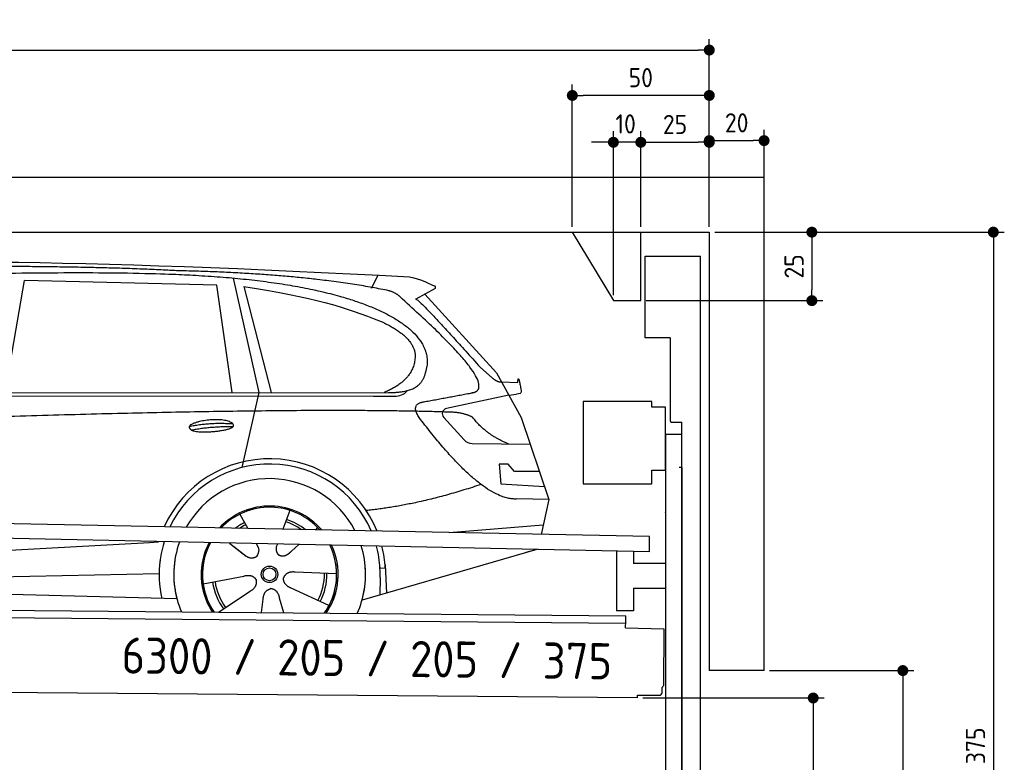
# Model space of a CAD drawing. Header units: millimetres. Extents: x -411 to 6777, y 0 to 6777.
# Tile 6 of 6: x 3183 to 6777, y 4065 to 6777. Entities that reach past the tile are written whole.
import ezdxf

# ---------------------------------------------------------------- set-up
doc = ezdxf.new("R2010")
doc.units = ezdxf.units.MM
doc.layers.add('4', color=3, linetype='Continuous')
for name, color, linetype, lineweight in [('car', 10, 'Continuous', 25), ('Freiraum', 7, 'Continuous', 25), ('Gebäude', 7, 'Continuous', 25), ('Logo', 7, 'Continuous', 25), ('Plattform', 7, 'Continuous', 25), ('Ständer vorne', 7, 'Continuous', 25), ('Tor', 200, 'Continuous', 25)]:
    doc.layers.add(name, color=color, linetype=linetype, lineweight=lineweight)
doc.styles.get("Standard").update_dxf_attribs({"font": 'ISOCP.SHX'})
doc.dimstyles.new('GEN-ISO', dxfattribs={"dimscale": 20, "dimtxt": 3.5, "dimasz": 2, "dimexe": 2, "dimexo": 1, "dimgap": 1.5, "dimtad": 1, "dimdec": 1, "dimlfac": 0.1, "dimdsep": 46, "dimtxsty": 'STANDARD', "dimblk": 'PUNKT', "dimcen": 2, "dimclrd": 256, "dimclre": 256, "dimclrt": 2, "dimadec": 0, "dimazin": 0, "dimtp": 0.1, "dimtm": 0.1, "dimtfac": 0.71, "dimtdec": 1, "dimtmove": 2, "dimatfit": 3, "dimldrblk": 'PUNKT', "dimfxl": 2, "dimtolj": 1, "dimarcsym": 0})

# ---------------------------------------------------------------- blocks, each defined once
blk = doc.blocks.new('PUNKT')
at = {"layer": '4', "color": 0, "linetype": 'ByBlock'}
blk.add_line((-0.5, 0), (-1, 0), dxfattribs=at)
at = {"layer": '4', "color": 0, "linetype": 'ByBlock', "const_width": 0.5}
blk.add_lwpolyline([(-0.25, 0, 1), (0.25, 0, 1)], format="xyb", close=True, dxfattribs=at)
blk = doc.blocks.new('*D39')
at = {"layer": '4', "lineweight": -2, "transparency": 16777216}
for p, q in [((5720, 6000.9), (6776.9, 6000.9)), ((6736.9, 5960.9), (6736.9, 2290)), ((6195.4, 2250), (6776.9, 2250))]:
    blk.add_line(p, q, dxfattribs=at)
at = {"layer": 'Defpoints', "color": 0, "transparency": 16777216}
for p in [(5700, 6000.9), (6175.4, 2250), (6736.9, 2250)]:
    blk.add_point(p, dxfattribs=at)
at = {"layer": '4', "lineweight": -2, "transparency": 16777216, "xscale": 40, "yscale": 40, "zscale": 40}
for p, rotation in [((6736.9, 6000.9), 90), ((6736.9, 2250), 270)]:
    blk.add_blockref('PUNKT', p, dxfattribs=dict(at, rotation=rotation))
at = {"layer": '4', "color": 2, "transparency": 16777216, "insert": (6671.9, 4125.4), "char_height": 70, "attachment_point": 5, "rotation": 90}
blk.add_mtext('375', dxfattribs=at)
blk = doc.blocks.new('*D41')
at = {"layer": '4', "lineweight": -2, "transparency": 16777216}
for p, q in [((5920, 4400), (6446.5, 4400)), ((6406.5, 4360), (6406.5, 2290)), ((6295.4, 2250), (6446.5, 2250))]:
    blk.add_line(p, q, dxfattribs=at)
at = {"layer": 'Defpoints', "color": 0, "transparency": 16777216}
for p in [(5900, 4400), (6275.4, 2250), (6406.5, 2250)]:
    blk.add_point(p, dxfattribs=at)
at = {"layer": '4', "lineweight": -2, "transparency": 16777216, "xscale": 40, "yscale": 40, "zscale": 40}
for p, rotation in [((6406.5, 4400), 90), ((6406.5, 2250), 270)]:
    blk.add_blockref('PUNKT', p, dxfattribs=dict(at, rotation=rotation))
at = {"layer": '4', "color": 2, "transparency": 16777216, "insert": (6341.5, 3325), "char_height": 70, "attachment_point": 5, "rotation": 90}
blk.add_mtext('H2', dxfattribs=at)
blk = doc.blocks.new('*D42')
at = {"layer": '4', "lineweight": -2, "transparency": 16777216}
for p, q in [((200, 6020.9), (200, 6705.8)), ((5700, 6170.9), (5700, 6705.8)), ((240, 6665.8), (5660, 6665.8))]:
    blk.add_line(p, q, dxfattribs=at)
at = {"layer": 'Defpoints', "color": 0, "transparency": 16777216}
for p in [(5700, 6665.8), (5700, 6150.9), (200, 6000.9)]:
    blk.add_point(p, dxfattribs=at)
at = {"layer": '4', "lineweight": -2, "transparency": 16777216, "xscale": 40, "yscale": 40, "zscale": 40, "rotation": 180}
blk.add_blockref('PUNKT', (200, 6665.8), dxfattribs=at)
at = {"layer": '4', "lineweight": -2, "transparency": 16777216, "xscale": 40, "yscale": 40, "zscale": 40}
blk.add_blockref('PUNKT', (5700, 6665.8), dxfattribs=at)
at = {"layer": '4', "color": 2, "transparency": 16777216, "insert": (2950, 6730.8), "char_height": 70, "attachment_point": 5}
blk.add_mtext('550', dxfattribs=at)
blk = doc.blocks.new('*D43')
at = {"layer": '4', "lineweight": -2, "transparency": 16777216}
for p, q in [((5457.5, 4300), (6119.3, 4300)), ((6079.3, 4260), (6079.3, 2290)), ((6099.3, 2250), (6119.3, 2250))]:
    blk.add_line(p, q, dxfattribs=at)
at = {"layer": 'Defpoints', "color": 0, "transparency": 16777216}
for p in [(5437.5, 4300), (6079.3, 2250), (6079.3, 2250)]:
    blk.add_point(p, dxfattribs=at)
at = {"layer": '4', "lineweight": -2, "transparency": 16777216, "xscale": 40, "yscale": 40, "zscale": 40}
for p, rotation in [((6079.3, 4300), 90), ((6079.3, 2250), 270)]:
    blk.add_blockref('PUNKT', p, dxfattribs=dict(at, rotation=rotation))
at = {"layer": '4', "color": 2, "transparency": 16777216, "insert": (6004.7, 3159.2), "char_height": 70, "attachment_point": 5, "rotation": 90}
blk.add_mtext('205', dxfattribs=at)
blk = doc.blocks.new('*D44')
at = {"layer": '4', "lineweight": -2, "transparency": 16777216}
for p, q in [((5450, 6020.9), (5450, 6369.1)), ((5700, 6020.9), (5700, 6369.1)), ((5490, 6329.1), (5660, 6329.1))]:
    blk.add_line(p, q, dxfattribs=at)
at = {"layer": 'Defpoints', "color": 0, "transparency": 16777216}
for p in [(5700, 6329.1), (5450, 6000.9), (5700, 6000.9)]:
    blk.add_point(p, dxfattribs=at)
at = {"layer": '4', "lineweight": -2, "transparency": 16777216, "xscale": 40, "yscale": 40, "zscale": 40, "rotation": 180}
blk.add_blockref('PUNKT', (5450, 6329.1), dxfattribs=at)
at = {"layer": '4', "lineweight": -2, "transparency": 16777216, "xscale": 40, "yscale": 40, "zscale": 40}
blk.add_blockref('PUNKT', (5700, 6329.1), dxfattribs=at)
at = {"layer": '4', "color": 2, "transparency": 16777216, "insert": (5575, 6394.2), "char_height": 70, "attachment_point": 5}
blk.add_mtext('25', dxfattribs=at)
blk = doc.blocks.new('*D45')
at = {"layer": '4', "lineweight": -2, "transparency": 16777216}
for p, q in [((5200, 6020.9), (5200, 6540.1)), ((5700, 6020.9), (5700, 6540.1)), ((5660, 6500.1), (5240, 6500.1))]:
    blk.add_line(p, q, dxfattribs=at)
at = {"layer": 'Defpoints', "color": 0, "transparency": 16777216}
for p in [(5200, 6500.1), (5200, 6000.9), (5700, 6000.9)]:
    blk.add_point(p, dxfattribs=at)
at = {"layer": '4', "lineweight": -2, "transparency": 16777216, "xscale": 40, "yscale": 40, "zscale": 40, "rotation": 180}
blk.add_blockref('PUNKT', (5200, 6500.1), dxfattribs=at)
at = {"layer": '4', "lineweight": -2, "transparency": 16777216, "xscale": 40, "yscale": 40, "zscale": 40}
blk.add_blockref('PUNKT', (5700, 6500.1), dxfattribs=at)
at = {"layer": '4', "color": 2, "transparency": 16777216, "insert": (5450, 6565.1), "char_height": 70, "attachment_point": 5}
blk.add_mtext('50', dxfattribs=at)
blk = doc.blocks.new('*D46')
at = {"layer": '4', "lineweight": -2, "transparency": 16777216}
for p, q in [((5720, 6000.9), (6114.4, 6000.9)), ((6074.4, 5960.9), (6074.4, 5790.9)), ((5470, 5750.9), (6114.4, 5750.9))]:
    blk.add_line(p, q, dxfattribs=at)
at = {"layer": 'Defpoints', "color": 0, "transparency": 16777216}
for p in [(5700, 6000.9), (5450, 5750.9), (6074.4, 5750.9)]:
    blk.add_point(p, dxfattribs=at)
at = {"layer": '4', "lineweight": -2, "transparency": 16777216, "xscale": 40, "yscale": 40, "zscale": 40}
for p, rotation in [((6074.4, 6000.9), 90), ((6074.4, 5750.9), 270)]:
    blk.add_blockref('PUNKT', p, dxfattribs=dict(at, rotation=rotation))
at = {"layer": '4', "color": 2, "transparency": 16777216, "insert": (6009.4, 5875.9), "char_height": 70, "attachment_point": 5, "rotation": 90}
blk.add_mtext('25', dxfattribs=at)
blk = doc.blocks.new('*D47')
at = {"layer": '4', "lineweight": -2, "transparency": 16777216}
for p, q in [((5350, 5770.9), (5350, 6369.1)), ((5450, 6020.9), (5450, 6369.1)), ((5310, 6329.1), (5270, 6329.1)), ((5450, 6329.1), (5350, 6329.1)), ((5490, 6329.1), (5530, 6329.1))]:
    blk.add_line(p, q, dxfattribs=at)
at = {"layer": 'Defpoints', "color": 0, "transparency": 16777216}
for p in [(5350, 6329.1), (5450, 6000.9), (5350, 5750.9)]:
    blk.add_point(p, dxfattribs=at)
at = {"layer": '4', "lineweight": -2, "transparency": 16777216, "xscale": 40, "yscale": 40, "zscale": 40}
blk.add_blockref('PUNKT', (5350, 6329.1), dxfattribs=at)
at = {"layer": '4', "lineweight": -2, "transparency": 16777216, "xscale": 40, "yscale": 40, "zscale": 40, "rotation": 180}
blk.add_blockref('PUNKT', (5450, 6329.1), dxfattribs=at)
at = {"layer": '4', "color": 2, "transparency": 16777216, "insert": (5394.7, 6396.1), "char_height": 70, "attachment_point": 5}
blk.add_mtext('10', dxfattribs=at)
blk = doc.blocks.new('Car')
at = {"layer": 'car'}
for p, q in [((3908.8, 5869.4), (4005.5, 5452.1)), ((4414.1, 5836.7), (4437.9, 5884.2)), ((3080, 5443.1), (3147, 5852.9)), ((3848.7, 5843), (3147, 5852.9)), ((3908.3, 5451.1), (3848.7, 5843)), ((3948.3, 5838.8), (4051.4, 5452.5)), ((4645.6, 5838.1), (4575.6, 5798.9)), ((4608.8, 5817.5), (4873.2, 5531.6)), ((4812.8, 5552.6), (4858.4, 5512.8)), ((4873.2, 5531.6), (4963.8, 5369.4)), ((4891, 5499.6), (4951.2, 5497.5)), ((1781.2, 5421.7), (4424.4, 5442.7)), ((1828.1, 5431), (4479.9, 5456.7)), ((4005.5, 5452.1), (3947.1, 5177.8)), ((4424.4, 5442.7), (4507.3, 5444.1)), ((4918.5, 5450.5), (4692.1, 5400.6)), ((4918.5, 5450.5), (4946.2, 5454.5)), ((4681.7, 5367.5), (4756.7, 5286.3)), ((4963.8, 5369.4), (5068.1, 5071.8)), ((4786, 5273.4), (4997.7, 5272.6)), ((4918.5, 5198.5), (4885.8, 5198.5)), ((4885.8, 5198.5), (4892.7, 5127)), ((4942.3, 5172.7), (4918.5, 5198.5)), ((5032.7, 5172.7), (4942.3, 5172.7)), ((4892.7, 5127), (5051.8, 5118.5)), ((5068.1, 5071.8), (4951.2, 5072.2)), ((5068.1, 5071.8), (5041.5, 4943.8)), ((3941, 5007.6), (3970.6, 4955.4)), ((4123.2, 5022.9), (4098.3, 4954)), ((4225.3, 4961.2), (4217.6, 4952.7)), ((4705.6, 4947.5), (5048.7, 4978.3)), ((3969.2, 4957.8), (3970.6, 4955.4)), ((1743.4, 4781.9), (3612.4, 4901.2)), ((3612.4, 4901.2), (3644.9, 4903.2)), ((3904.3, 4901.6), (3955.9, 4861.5)), ((3918.7, 4890.6), (3965.3, 4854.4)), ((4001.6, 4900.5), (4007.7, 4889.5)), ((4078.7, 4899.6), (4075, 4889.2)), ((4157.4, 4898.6), (4130.7, 4874.6)), ((5025.6, 4888.4), (4389.6, 4697)), ((5030.3, 4889.8), (4986.5, 4876.7)), ((4472.7, 4827.1), (4479.3, 4724)), ((1763.3, 4730), (3648.7, 4788.6)), ((3809.1, 4751.5), (3957.4, 4781.8)), ((4296.2, 4792.7), (4144.9, 4797.7)), ((4455, 4781.4), (4453.9, 4716.4)), ((4473.5, 4815.1), (4454.2, 4813.9)), ((1664.8, 4731.7), (3713.7, 4697)), ((3866.3, 4648.9), (3980.7, 4726.5)), ((4269, 4676.5), (4131.2, 4739.2)), ((4023.4, 4649), (4028.8, 4697.4)), ((4104.1, 4649), (4088.7, 4702.5))]:
    blk.add_line(p, q, dxfattribs=at)
for radius in [30.1, 23.6]:
    blk.add_circle((4051.2, 4788.7), radius, dxfattribs=at)
for centre, radius, start, end in [((4696.4, 5381), 20, 102.4358, 222.7473), ((4786.1, 5313.4), 40, 222.7473, 269.7861), ((4051.7, 4788.2), 422.7, 22.5487, 156.2143), ((4051.7, 4788.2), 403.4, 23.7263, 155.0367), ((4051.7, 4788.2), 350, 27.7494, 151.0136), ((4051.7, 4788.2), 250, 41.078, 137.685), ((4051.2, 4788.7), 245, 41.9641, 136.7989), ((4051.2, 4788.7), 209.6, 116.262, 127.1225), ((4051.2, 4788.7), 200.6, 116.1152, 123.6695), ((4051.2, 4788.7), 200.6, 55.0934, 73.5463), ((4051.2, 4788.7), 209.6, 51.6404, 73.3995), ((4051.7, 4788.2), 422.7, 164.0109, 164.2126), ((4051.7, 4788.2), 403.4, 163.2593, 179.9464), ((4051.7, 4788.2), 350, 160.7243, 195.1055), ((4051.7, 4788.2), 250, 152.8016, 213.8648), ((4051.2, 4788.7), 245, 152.3519, 188.7348), ((4051.7, 4788.2), 250, 326.1848, 25.8498), ((4051.7, 4788.2), 250, 326.1848, 25.8498), ((4051.2, 4788.7), 245, 0.9266, 26.2995), ((4051.7, 4788.2), 350, 344.8945, 17.9271), ((4051.7, 4788.2), 403.4, 3.6504, 15.3921), ((4051.7, 4788.2), 422.7, 3.6504, 14.6404), ((4051.7, 4788.2), 403.4, 173.0827, 193.1146), ((4051.7, 4788.2), 350, 172.1254, 203.4635), ((4051.7, 4788.2), 250, 169.2195, 213.8648), ((4051.2, 4788.7), 245, 169.1336, 214.8006), ((4051.2, 4788.7), 245, 325.2489, 9.5178), ((4051.7, 4788.2), 250, 326.1848, 9.4319), ((4051.7, 4788.2), 350, 336.586, 6.526), ((4051.7, 4788.2), 403.4, 359.0315, 5.5686), ((4051.2, 4788.7), 200.6, 332.1152, 1.5463), ((4051.2, 4788.7), 209.6, 332.262, 1.3995), ((4051.7, 4788.2), 422.7, 3.6504, 3.7403), ((4051.2, 4788.7), 209.6, 188.262, 217.3995), ((4051.2, 4788.7), 200.6, 188.1152, 217.5463)]:
    blk.add_arc(centre, radius, start, end, dxfattribs=at)
for points, degree in [([(2206.9, 5872.9), (2494, 5937.1), (3379.1, 5931.9), (4551.6, 5879.4)], 3), ([(3701.7, 5894.3), (3353.3, 5910.5), (2737.4, 5900.1)], 2), ([(4477.2, 5828.3), (4176.1, 5888.2), (3701.7, 5894.3)], 2), ([(4551.6, 5879.4), (4598.4, 5870.4), (4607.4, 5862.2), (4644.8, 5846.7)], 3), ([(3948.3, 5838.8), (4202.8, 5802.2), (4316.3, 5767.5), (4449.6, 5716.1)], 3), ([(4526.9, 5798), (4508.8, 5819.7), (4477.2, 5828.3)], 2), ([(4645.6, 5838.1), (4647.3, 5839.7), (4648, 5842.8), (4647.4, 5845.6), (4644.8, 5846.7)], 4), ([(4791.8, 5460), (4881, 5488.8), (4526.9, 5798)], 2), ([(4575.6, 5798.9), (4583.4, 5803.3), (4812.8, 5552.6)], 2), ([(4449.6, 5716.1), (4564.2, 5665.1), (4574.9, 5600.1)], 2), ([(4574.9, 5600.1), (4580.5, 5505.6), (4463.2, 5456.5)], 2), ([(4479.9, 5456.7), (4530, 5457.1), (4603, 5462.5), (4610.7, 5509.3), (4618.9, 5552.6)], 4), ([(4858.4, 5512.8), (4866.8, 5505.6), (4880, 5498), (4889.1, 5498), (4891, 5499.6)], 4), ([(4951.2, 5497.5), (4952.5, 5536.4), (4963.8, 5462.2)], 2), ([(4507.3, 5444.1), (4526.6, 5444.9), (4541.3, 5454), (4548.5, 5464.3)], 3), ([(4578.5, 5477.2), (4578.6, 5477.3), (4578.6, 5477.3), (4578.7, 5477.3)], 3), ([(4963.8, 5462.2), (4964.1, 5458.5), (4958.5, 5456.8), (4946.1, 5454.5)], 3), ([(4597.6, 5359.2), (4553.3, 5417.5), (4613.2, 5424.7)], 2), ([(4699.2, 5387), (3822.5, 5407.3), (1390.5, 5272.9)], 2), ([(4951.2, 5072.2), (4825.6, 5064), (4597.6, 5359.2)], 2), ([(4787, 5369.4), (4749.6, 5387.4), (4699.2, 5387)], 2), ([(4918.5, 5272.9), (4832.8, 5308), (4787, 5369.4)], 2), ([(3753.8, 5326.2), (3829.2, 5343.1), (3912.7, 5337.3)], 2), ([(3760.9, 5313.4), (3834.9, 5328), (3912.9, 5327.2)], 2), ([(4819.3, 5123.6), (4594.6, 5046.1), (4401.9, 5024.9)], 2), ([(3956.1, 4861.5), (3979.6, 4839.8), (4002.8, 4853.3)], 2), ([(3957.4, 4781.8), (3988.1, 4790.8), (4002.9, 4768.4)], 2), ([(4144.9, 4797.7), (4113.1, 4801.4), (4102.3, 4776.8)], 2), ([(3980.7, 4726.5), (4008.6, 4742.1), (4002.9, 4768.4)], 2), ([(4131.2, 4739.2), (4101.1, 4750), (4102.3, 4776.8)], 2), ([(4028.8, 4697.4), (4029.8, 4729.4), (4055.7, 4736.5)], 2), ([(4088.7, 4702.5), (4082.4, 4733.8), (4055.7, 4736.5)], 2)]:
    blk.add_open_spline(points, degree=degree, dxfattribs=at)
for points, degree, knots in [([(2376.6, 5860.7), (2403.2, 5863), (2542.6, 5866.1), (3563.8, 5895.6), (4184.1, 5894.8), (4641, 5726.4), (4618.9, 5552.6)], 4, [0.0821318, 0.0821318, 0.0821318, 0.0821318, 0.0821318, 0.258851, 0.508851, 1, 1, 1, 1, 1]), ([(4613.2, 5424.7), (4779.8, 5457.3), (4782.6, 5457.9), (4790.9, 5459.8), (4791.8, 5460)], 1, [0.1611508, 0.1611508, 1, 1.0196119, 1.078724, 1.0847856, 1.0847856]), ([(3760.9, 5313.4), (3737.4, 5329.7), (3782.8, 5345.5), (3865.5, 5365.7), (3958.4, 5332.6), (3896.4, 5308.8), (3787.4, 5301.6), (3765.9, 5310.4), (3760.9, 5313.4)], 5, [0, 0, 0, 0, 0, 0, 0.300106, 0.500106, 0.700106, 1, 1, 1, 1, 1, 1]), ([(4007.7, 4889.5), (4009.4, 4885.4), (4010.5, 4881.5), (4010.8, 4877.6), (4011.5, 4869), (4008.9, 4860.9), (4002.8, 4853.3)], 3, [0.2167758, 0.2167758, 0.2167758, 0.2167758, 0.4600873, 0.4600873, 0.4600873, 1, 1, 1, 1]), ([(4075, 4889.2), (4074.4, 4886.1), (4074.2, 4883.1), (4074.3, 4880.1), (4074.7, 4877.3), (4075.5, 4871.6), (4077.5, 4866.2), (4081.1, 4861.7), (4086.1, 4858.7)], 4, [0.3191838, 0.3191838, 0.3191838, 0.3191838, 0.3191838, 0.5438253, 0.5438253, 0.5438253, 0.5438253, 1, 1, 1, 1, 1]), ([(4130.7, 4874.6), (4130.7, 4874.6), (4130.7, 4874.6), (4130.7, 4874.6), (4130.7, 4874.6), (4121.7, 4864.7), (4111.1, 4854.7), (4096.9, 4852.2), (4086.1, 4858.7)], 4, [-0.000003, -0.000003, -0.000003, -0.000003, -0.000003, 0, 0, 0, 0, 1, 1, 1, 1, 1])]:
    blk.add_open_spline(points, degree=degree, knots=knots, dxfattribs=at)
blk = doc.blocks.new('*D38')
at = {"layer": '4', "lineweight": -2, "transparency": 16777216}
for p, q in [((5700, 6020.9), (5700, 6375.1)), ((5900, 6170.8), (5900, 6375.1)), ((5740, 6335.1), (5860, 6335.1))]:
    blk.add_line(p, q, dxfattribs=at)
at = {"layer": 'Defpoints', "color": 0, "transparency": 16777216}
for p in [(5900, 6335.1), (5900, 6150.8), (5700, 6000.9)]:
    blk.add_point(p, dxfattribs=at)
at = {"layer": '4', "lineweight": -2, "transparency": 16777216, "xscale": 40, "yscale": 40, "zscale": 40, "rotation": 180}
blk.add_blockref('PUNKT', (5700, 6335.1), dxfattribs=at)
at = {"layer": '4', "lineweight": -2, "transparency": 16777216, "xscale": 40, "yscale": 40, "zscale": 40}
blk.add_blockref('PUNKT', (5900, 6335.1), dxfattribs=at)
at = {"layer": '4', "color": 2, "transparency": 16777216, "insert": (5800, 6400.1), "char_height": 70, "attachment_point": 5}
blk.add_mtext('20', dxfattribs=at)
blk = doc.blocks.new('Plattform OG 6200 550')
at = {"layer": 'Plattform'}
for p, q in [((5482.3, 4889.6), (348.5, 4992)), ((5481.2, 4833.6), (347.5, 4941)), ((5481.2, 4833.6), (5482.3, 4889.5)), ((5361.5, 4836.1), (5361.5, 4618.3)), ((5423.5, 4834.7), (5423.5, 4790.8)), ((5539.9, 4790.8), (5423.5, 4790.8)), ((5423.5, 4700.8), (5423.5, 4618.3)), ((5423.5, 4700.8), (5539.9, 4700.8)), ((440.2, 4643.6), (5395, 4600.4)), ((446, 4616.5), (5394.8, 4573.4)), ((5423.5, 4618.3), (5361.5, 4618.3)), ((5395, 4595.2), (5395, 4600.4)), ((5394.7, 4556.2), (5394.9, 4580.2)), ((5394.9, 4580.2), (5395, 4595.2)), ((5394.7, 4556.2), (5534.1, 4553)), ((5534.1, 4553), (5532.3, 4344)), ((5437.5, 4300), (372.6, 4344.2)), ((5527.6, 4320.1), (5527.8, 4338.2)), ((5437.5, 4300), (5437.5, 4310.8)), ((5437.5, 4310.8), (5517.5, 4310.1))]:
    blk.add_line(p, q, dxfattribs=at)
for centre, radius, start, end in [((5517.6, 4320.1), 10, 269.5, 359.5), ((5526.2, 4344.1), 6.08, 284.5689, 358.9086)]:
    blk.add_arc(centre, radius, start, end, dxfattribs=at)
blk = doc.blocks.new('Ständer vorne ab 340')
at = {"layer": 'Ständer vorne'}
for p, q in [((5240, 5382), (5240, 5082)), ((5490, 5382), (5240, 5382)), ((5490, 5362), (5490, 5382)), ((5540, 5362), (5490, 5362)), ((5540, 5132), (5540, 5362)), ((5540.2, 5262), (5539.8, 5262)), ((5540, 5262), (5540, 2250)), ((5600, 5262), (5540, 5262)), ((5600, 2248.7), (5600, 5262)), ((5490, 5082), (5490, 5132)), ((5490, 5132), (5540, 5132)), ((5240, 5082), (5490, 5082)), ((5540, 4977.4), (5540, 4978.4)), ((5511.2, 2245), (5511.2, 2237)), ((5595.1, 2245), (5511.2, 2245)), ((5511.2, 2237), (5600, 2237)), ((5600, 2237), (5600, 2240))]:
    blk.add_line(p, q, dxfattribs=at)
blk = doc.blocks.new('Tor ab 370 Gebäude')
at = {"layer": 'Tor'}
for p, q in [((5465.6, 5614.5), (5465.6, 5913)), ((5465.6, 5913), (5668, 5913)), ((5668, 2237), (5668, 5913)), ((5557, 5614.5), (5465.6, 5614.5)), ((5557, 5614.5), (5557, 5313)), ((5562, 5307.1), (5600, 5307)), ((5600, 5142), (5600, 5307)), ((5600, 5142), (5590, 5142)), ((5600, 5142), (5600, 2237)), ((5600, 2237), (5600, 5142)), ((5668, 2237), (5600, 2237))]:
    blk.add_line(p, q, dxfattribs=at)
blk.add_arc((5563, 5313), 6, 180, 260.4059, dxfattribs=at)
blk = doc.blocks.new('Gebäude_375_GT205')
at = {"layer": 'Freiraum'}
blk.add_lwpolyline([(5200, 6000.9), (5350, 5750.9), (5450, 5750.9), (5450, 6000.9)], dxfattribs=at)
at = {"layer": 'Gebäude'}
for p, q in [((5900, 6200.8), (0, 6200.8)), ((5900, 4400), (5900, 6200.8)), ((200, 6000.9), (5700, 6000.9)), ((5700, 6000.9), (5700, 4400)), ((5900, 4400), (5700, 4400))]:
    blk.add_line(p, q, dxfattribs=at)

msp = doc.modelspace()

# ---------------------------------------------------------------- block references
at = {"layer": 'car', "rotation": 359.4752422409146}
msp.add_blockref('Car', (0, 0), dxfattribs=at)
at = {"layer": 'Gebäude'}
msp.add_blockref('Gebäude_375_GT205', (0, 0), dxfattribs=at)
at = {"layer": 'Plattform'}
msp.add_blockref('Plattform OG 6200 550', (0, 0), dxfattribs=at)
at = {"layer": 'Ständer vorne'}
msp.add_blockref('Ständer vorne ab 340', (0, 0), dxfattribs=at)
at = {"layer": 'Tor', "linetype": 'ByBlock'}
msp.add_blockref('Tor ab 370 Gebäude', (0, 0), dxfattribs=at)

# ---------------------------------------------------------------- texts
at = {"layer": 'Logo'}
msp.add_text('6300 / 205 / 205 / 375', height=132, rotation=359.30299, dxfattribs=at).set_placement((3554.19, 4389.46))

# ---------------------------------------------------------------- dimensions: what is measured, and where the dimension line sits
at = {"layer": '4'}
for base, p1, p2, override, picture, middle in [((5700, 6665.8), (200, 6000.88), (5700, 6150.88), {"dimtdec": 3, "dimtolj": 0}, '*D42', (2950, 6730.8)), ((5200, 6500.12), (5700, 6000.88), (5200, 6000.88), {"dimtdec": 3, "dimtolj": 0}, '*D45', (5450, 6565.12)), ((5700, 6329.15), (5449.99, 6000.88), (5700, 6000.88), {"dimtdec": 3, "dimtolj": 0}, '*D44', (5575, 6394.16)), ((5900, 6335.09), (5700, 6000.88), (5900, 6150.82), {"dimtol": 0, "dimlim": 0, "dimtp": 0.1, "dimtm": 0.1, "dimtfac": 0.71, "dimtdec": 3, "dimtolj": 0, "dimtzin": 8}, '*D38', (5800, 6400.1))]:
    dim = msp.add_linear_dim(base=base, p1=p1, p2=p2, dimstyle='GEN-ISO', override=override, dxfattribs=at)
    dim.commit()
    dim.dimension.update_dxf_attribs({"geometry": picture, "text_midpoint": middle})
dim = msp.add_linear_dim(base=(5350, 6329.15), p1=(5449.99, 6000.88), p2=(5350, 5750.88), dimstyle='GEN-ISO', override={"dimtdec": 3, "dimtolj": 0}, dxfattribs=at)
dim.commit()
dim.dimension.update_dxf_attribs({"geometry": '*D47', "text_midpoint": (5394.75, 6396.13), "dimtype": 160})
for base, p2, override, picture, middle in [((6074.39, 5750.88), (5450, 5750.88), {"dimtdec": 3, "dimtolj": 0}, '*D46', (6009.39, 5875.88)), ((6736.86, 2250), (6175.45, 2250), {"dimdec": 0, "dimtdec": 3, "dimtolj": 0}, '*D39', (6671.86, 4125.44))]:
    dim = msp.add_linear_dim(base=base, p1=(5700, 6000.88), p2=p2, angle=90, dimstyle='GEN-ISO', override=override, dxfattribs=at)
    dim.commit()
    dim.dimension.update_dxf_attribs({"geometry": picture, "text_midpoint": middle})
dim = msp.add_linear_dim(base=(6406.55, 2250), p1=(5900, 4400), p2=(6275.45, 2250), angle=90, text='H2', dimstyle='GEN-ISO', override={"dimdec": 0, "dimtdec": 3, "dimtolj": 0}, dxfattribs=at)
dim.commit()
dim.dimension.update_dxf_attribs({"geometry": '*D41', "text_midpoint": (6341.54, 3325)})
dim = msp.add_linear_dim(base=(6079.31, 2250), p1=(5437.5, 4299.97), p2=(6079.31, 2250), angle=90, dimstyle='GEN-ISO', override={"dimtdec": 3, "dimtolj": 0}, dxfattribs=at)
dim.commit()
dim.dimension.update_dxf_attribs({"geometry": '*D43', "text_midpoint": (6004.71, 3159.23), "dimtype": 160})

doc.saveas('drawing.dxf')
